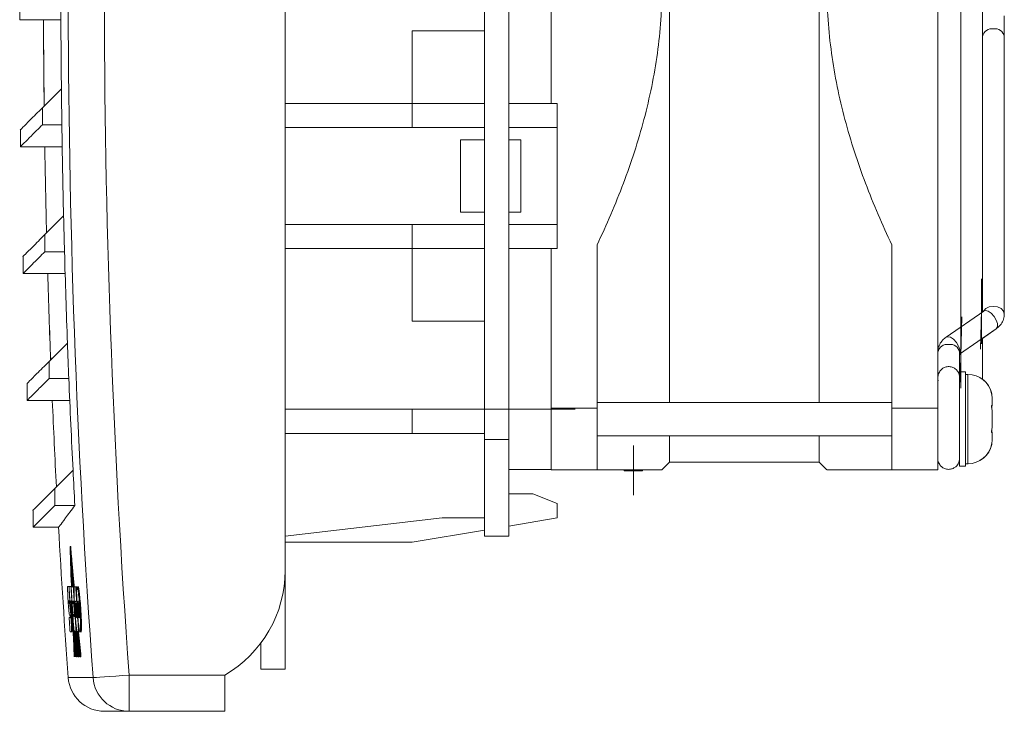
# Model space of a CAD drawing. Header units: millimetres. Extents: x 33 to 384, y 30 to 261.
# Tile 1 of 5: x 33 to 115, y 141 to 198. Entities that reach past the tile are written whole.
import ezdxf

# ---------------------------------------------------------------- set-up
doc = ezdxf.new("R2010")
doc.units = ezdxf.units.MM
doc.linetypes.add('CENTERX2', pattern=[20.32, 12.7, -2.54, 2.54, -2.54])

msp = doc.modelspace()

# ---------------------------------------------------------------- linework, layer by layer
at = {"color": 7, "linetype": 'Continuous', "lineweight": 15}
for p, q in [((55.067, 152.196), (55.067, 257.536)), ((71.567, 238.036), (71.567, 163.036)), ((73.567, 238.036), (73.567, 163.036)), ((109.067, 235.461), (109.067, 165.611)), ((86.877, 234.975), (86.877, 166.097)), ((99.257, 234.975), (99.257, 166.097)), ((110.967, 228.731), (110.967, 172.314)), ((112.767, 174.278), (112.767, 226.795)), ((33.102, 199.176), (33.102, 197.762)), ((114.567, 196.385), (114.567, 198.084)), ((33.102, 197.762), (35.073, 197.762)), ((36.513, 197.763), (35.073, 197.763)), ((65.567, 196.836), (71.567, 196.836)), ((65.567, 190.836), (65.567, 196.836)), ((114.567, 173.414), (114.567, 196.385)), ((36.554, 192.059), (34.981, 190.486)), ((65.567, 190.836), (55.067, 190.836)), ((65.567, 188.836), (65.567, 190.836)), ((71.567, 190.836), (65.567, 190.836)), ((77.567, 190.836), (73.567, 190.836)), ((77.567, 188.836), (77.567, 190.836)), ((34.981, 190.486), (34.981, 189.072)), ((34.981, 189.072), (36.591, 189.072)), ((33.171, 188.676), (33.171, 187.262)), ((65.567, 188.836), (55.067, 188.836)), ((71.567, 188.836), (65.567, 188.836)), ((77.567, 188.836), (73.567, 188.836)), ((77.567, 180.836), (77.567, 188.836)), ((69.567, 187.836), (69.567, 181.836)), ((71.567, 187.836), (69.567, 187.836)), ((74.567, 187.836), (73.567, 187.836)), ((33.171, 187.262), (35.178, 187.262)), ((36.619, 187.263), (35.178, 187.263)), ((71.567, 181.836), (69.567, 181.836)), ((74.567, 181.836), (73.567, 181.836)), ((36.735, 181.533), (35.188, 179.986)), ((65.567, 180.836), (55.067, 180.836)), ((65.567, 180.836), (65.567, 178.836)), ((71.567, 180.836), (65.567, 180.836)), ((77.567, 180.836), (73.567, 180.836)), ((77.567, 178.836), (77.567, 180.836)), ((35.188, 179.986), (35.188, 178.572)), ((35.188, 178.572), (36.811, 178.572)), ((65.567, 178.836), (55.067, 178.836)), ((71.567, 178.836), (65.567, 178.836)), ((65.567, 178.836), (65.567, 172.836)), ((77.567, 178.836), (73.567, 178.836)), ((80.877, 179.134), (80.877, 165.611)), ((105.257, 165.611), (105.257, 179.134)), ((33.378, 178.176), (33.378, 176.762)), ((33.378, 176.762), (35.421, 176.762)), ((36.863, 176.763), (35.421, 176.763)), ((112.861, 173.657), (109.747, 171.494)), ((112.767, 174.278), (112.767, 173.592)), ((112.861, 173.657), (112.874, 173.666)), ((65.567, 172.836), (71.567, 172.836)), ((110.868, 170.081), (113.888, 172.179)), ((112.767, 171.383), (113.894, 172.179)), ((113.86, 172.16), (113.894, 172.179)), ((112.767, 168.015), (112.767, 171.383)), ((37.055, 171.007), (35.534, 169.486)), ((35.534, 169.486), (35.534, 168.072)), ((109.068, 170.241), (109.067, 170.212)), ((109.068, 170.259), (109.068, 167.804)), ((110.868, 168.622), (110.868, 170.259)), ((110.868, 170.039), (110.967, 170.11)), ((110.967, 170.11), (110.967, 168.622)), ((35.534, 168.072), (37.169, 168.072)), ((109.09, 167.945), (109.068, 167.804)), ((111.358, 168.622), (110.858, 168.622)), ((110.858, 168.622), (110.858, 160.822)), ((111.358, 168.622), (111.358, 160.822)), ((111.558, 168.422), (111.358, 168.422)), ((111.558, 168.422), (111.558, 161.022)), ((33.724, 167.676), (33.724, 166.262)), ((33.724, 166.262), (35.802, 166.262)), ((37.244, 166.263), (35.802, 166.263)), ((35.802, 166.263), (35.802, 166.262)), ((113.558, 166.397), (113.558, 165.814)), ((113.567, 166.396), (113.567, 165.813)), ((65.567, 165.536), (55.067, 165.536)), ((71.567, 165.536), (65.567, 165.536)), ((65.567, 163.536), (65.567, 165.536)), ((77.067, 165.536), (73.567, 165.536)), ((77.067, 165.611), (80.877, 165.611)), ((105.257, 166.097), (80.877, 166.097)), ((80.877, 165.611), (80.877, 160.531)), ((105.257, 160.531), (105.257, 165.611)), ((105.257, 165.611), (109.067, 165.611)), ((109.077, 166.097), (109.067, 166.097)), ((109.067, 165.611), (109.067, 160.531)), ((113.519, 165.807), (113.558, 165.807)), ((113.519, 165.805), (113.558, 165.805)), ((113.558, 165.807), (113.558, 165.814)), ((113.558, 165.807), (113.558, 165.805)), ((113.558, 165.806), (113.567, 165.806)), ((113.567, 165.806), (113.567, 165.813)), ((113.567, 165.806), (113.567, 165.804)), ((113.567, 165.303), (113.567, 164.138)), ((65.567, 163.536), (55.067, 163.536)), ((71.567, 163.536), (65.567, 163.536)), ((73.567, 163.036), (71.567, 163.036)), ((71.567, 163.036), (71.567, 158.373)), ((73.567, 163.036), (73.567, 155.036)), ((80.877, 163.347), (105.257, 163.347)), ((86.877, 163.347), (86.877, 161.166)), ((99.257, 163.347), (99.257, 161.166)), ((109.067, 163.347), (109.071, 163.347)), ((113.558, 163.64), (113.519, 163.64)), ((113.558, 163.637), (113.519, 163.637)), ((113.527, 163.598), (113.532, 163.598)), ((113.558, 163.637), (113.558, 163.64)), ((113.567, 163.638), (113.558, 163.638)), ((113.558, 163.63), (113.558, 163.637)), ((113.567, 163.636), (113.558, 163.636)), ((113.558, 163.63), (113.558, 163.048)), ((113.567, 163.636), (113.567, 163.638)), ((113.567, 163.629), (113.567, 163.636)), ((113.567, 163.629), (113.567, 163.048)), ((77.067, 160.536), (73.567, 160.536)), ((80.877, 160.531), (77.067, 160.531)), ((83.127, 160.531), (83.127, 160.431)), ((84.627, 160.431), (84.627, 160.531)), ((86.242, 160.531), (86.877, 161.166)), ((86.877, 161.166), (99.257, 161.166)), ((99.257, 161.166), (99.892, 160.531)), ((109.067, 160.531), (105.257, 160.531)), ((110.858, 160.822), (111.358, 160.822)), ((111.358, 161.022), (111.558, 161.022)), ((111.358, 160.822), (111.367, 160.822)), ((111.367, 161.022), (111.367, 160.822)), ((37.514, 160.483), (36.018, 158.986)), ((83.127, 160.431), (83.877, 160.431)), ((83.877, 160.431), (84.627, 160.431)), ((36.018, 158.986), (36.018, 157.572)), ((71.567, 156.536), (71.567, 158.373)), ((36.018, 157.572), (37.665, 157.572)), ((77.567, 157.736), (77.567, 156.536)), ((34.207, 157.176), (34.207, 155.762)), ((55.067, 155.036), (68.067, 156.536)), ((71.567, 156.536), (68.067, 156.536)), ((71.567, 156.536), (71.567, 155.036)), ((77.567, 156.536), (73.567, 155.87)), ((34.207, 155.762), (36.339, 155.762)), ((65.567, 154.536), (71.567, 155.536)), ((73.567, 155.036), (71.567, 155.036)), ((55.067, 154.536), (65.567, 154.536)), ((37.424, 152.979), (37.374, 152.979)), ((37.431, 152.762), (37.424, 152.979)), ((37.443, 152.762), (37.459, 152.278)), ((55.067, 144.036), (55.067, 152.196)), ((37.341, 150.856), (37.189, 150.856)), ((37.737, 150.836), (37.636, 150.836)), ((37.155, 149.666), (37.253, 149.666)), ((37.489, 149.656), (37.607, 149.656)), ((37.571, 149.46), (37.501, 149.46)), ((37.512, 149.68), (37.52, 149.46)), ((37.652, 149.151), (37.605, 149.656)), ((37.283, 148.295), (37.196, 148.295)), ((37.688, 148.38), (37.571, 148.38)), ((37.762, 148.507), (37.725, 148.907)), ((37.851, 149.01), (37.787, 149.01)), ((37.851, 149.01), (37.867, 149.01)), ((37.982, 148.524), (37.95, 148.973)), ((37.6, 147.132), (37.688, 145.035)), ((42.154, 143.536), (50.067, 143.536)), ((42.154, 143.536), (42.154, 140.536)), ((50.067, 143.536), (50.067, 140.536)), ((53.067, 144.036), (55.067, 144.036)), ((37.116, 143.322), (39.17, 143.322)), ((42.154, 140.536), (40.108, 140.536)), ((50.067, 140.536), (42.154, 140.536))]:
    msp.add_line(p, q, dxfattribs=at)
at = {"color": 7, "linetype": 'Continuous', "lineweight": 0}
for p, q in [((77.067, 235.461), (77.067, 190.836)), ((74.567, 187.836), (74.567, 181.836)), ((77.067, 178.836), (77.067, 165.611)), ((77.067, 160.531), (77.067, 165.611)), ((113.558, 165.305), (113.558, 164.14)), ((73.567, 158.536), (75.567, 158.536)), ((77.567, 157.736), (75.567, 158.536)), ((37.321, 154.166), (37.271, 154.166)), ((37.382, 153.459), (37.332, 153.459)), ((37.37, 153.459), (37.363, 153.679)), ((37.443, 152.762), (37.393, 152.762)), ((37.486, 152.278), (37.436, 152.278)), ((37.549, 151.569), (37.499, 151.569)), ((37.178, 150.861), (37.074, 150.861)), ((37.178, 150.861), (37.258, 150.861)), ((37.341, 150.856), (37.381, 150.856)), ((37.532, 150.846), (37.358, 150.846)), ((37.568, 151.358), (37.518, 151.358)), ((37.532, 150.846), (37.535, 150.846)), ((37.535, 150.846), (37.562, 150.846)), ((37.562, 150.846), (37.602, 150.202)), ((37.585, 150.846), (37.565, 150.846)), ((37.737, 150.836), (37.817, 150.836)), ((37.108, 149.659), (37.108, 149.658)), ((37.219, 149.48), (37.167, 149.48)), ((37.197, 149.515), (37.188, 149.658)), ((37.248, 149.48), (37.299, 149.48)), ((37.253, 149.666), (37.264, 149.666)), ((37.264, 149.666), (37.311, 149.666)), ((37.363, 149.676), (37.415, 149.676)), ((37.392, 149.666), (37.364, 149.666)), ((37.432, 149.676), (37.425, 149.676)), ((37.571, 149.46), (37.601, 149.46)), ((37.601, 149.46), (37.641, 148.837)), ((37.68, 148.716), (37.612, 149.444)), ((37.7, 149.446), (37.781, 149.446)), ((37.712, 149.641), (37.812, 149.641)), ((37.834, 149.641), (37.812, 149.641)), ((37.95, 148.973), (37.921, 149.505)), ((37.225, 148.495), (37.27, 148.495)), ((37.56, 148.56), (37.629, 148.56)), ((37.587, 148.38), (37.58, 148.56)), ((37.762, 148.495), (37.82, 148.495)), ((37.787, 149.01), (37.833, 148.3)), ((37.833, 148.3), (37.799, 148.3)), ((37.753, 147.858), (37.799, 147.164)), ((37.274, 147.114), (37.374, 147.114)), ((37.374, 147.114), (37.454, 147.114)), ((37.385, 147.443), (37.456, 147.443)), ((37.475, 147.164), (37.527, 147.164)), ((37.55, 147.164), (37.526, 147.164)), ((37.596, 147.164), (37.769, 147.164)), ((37.721, 147.147), (37.71, 147.147)), ((37.799, 147.164), (37.799, 147.164)), ((38.036, 145.035), (37.801, 147.45)), ((37.976, 147.109), (38.056, 147.109)), ((38.176, 147.099), (38.131, 147.223)), ((37.814, 146.182), (37.802, 146.182)), ((53.067, 146.196), (53.067, 144.036)), ((37.797, 145.035), (37.785, 145.035)), ((37.926, 145.035), (37.953, 145.035)), ((37.966, 145.035), (37.953, 145.035)), ((37.966, 145.035), (37.994, 145.035)), ((38.003, 145.035), (37.994, 145.035)), ((38.007, 145.035), (38.036, 145.035)), ((38.093, 145.035), (38.124, 145.035)), ((38.174, 145.035), (38.124, 145.035))]:
    msp.add_line(p, q, dxfattribs=at)
at = {"color": 7, "linetype": 'CENTERX2', "lineweight": 0}
for p, q in [((112.667, 170.952), (112.667, 176.339)), ((112.73, 175.888), (112.593, 170.502)), ((110.905, 167.785), (111.042, 173.172)), ((110.967, 172.674), (110.967, 167.287)), ((79.067, 165.536), (71.567, 165.536)), ((83.877, 158.431), (83.877, 162.531))]:
    msp.add_line(p, q, dxfattribs=at)
at = {"color": 7, "linetype": 'Continuous', "lineweight": 15, "flags": 128}
for points in [[(112.82, 173.628), (112.836, 173.658), (113.031, 173.864), (113.323, 174.002), (113.667, 174.05), (114.012, 174.002), (114.304, 173.864), (114.499, 173.658), (114.567, 173.414), (114.567, 173.413)], [(112.874, 173.666), (113.016, 173.702), (113.244, 173.642), (113.493, 173.472), (113.723, 173.218), (113.9, 172.918)], [(113.9, 172.918), (113.997, 172.618), (114, 172.363), (113.907, 172.193), (113.888, 172.179)], [(109.747, 171.494), (109.874, 171.538), (110.106, 171.491), (110.362, 171.324), (110.602, 171.065), (110.786, 170.755)], [(109.067, 170.212), (109.067, 170.212), (109.068, 170.189)], [(109.075, 168.179), (109.074, 168.15), (109.079, 168.055)], [(37.271, 154.166), (37.285, 153.705), (37.3, 153.244), (37.315, 152.782), (37.33, 152.321), (37.346, 151.86), (37.362, 151.399), (37.378, 150.938), (37.381, 150.856)], [(37.321, 154.166), (37.335, 153.705), (37.343, 153.459)], [(37.374, 152.979), (37.369, 153.039), (37.363, 153.099), (37.358, 153.159), (37.353, 153.219), (37.348, 153.279), (37.343, 153.339), (37.337, 153.399), (37.332, 153.459)], [(37.424, 152.979), (37.419, 153.039), (37.413, 153.099), (37.408, 153.159), (37.403, 153.219), (37.398, 153.279), (37.393, 153.339), (37.387, 153.399), (37.382, 153.459)], [(37.445, 150.846), (37.436, 151.113), (37.427, 151.38), (37.418, 151.646), (37.409, 151.913), (37.4, 152.179), (37.391, 152.446), (37.382, 152.712), (37.374, 152.979)], [(37.484, 150.846), (37.477, 151.025), (37.471, 151.204), (37.465, 151.383), (37.459, 151.562), (37.453, 151.741), (37.448, 151.92), (37.442, 152.099), (37.436, 152.278)], [(37.509, 151.569), (37.503, 151.741), (37.498, 151.92), (37.492, 152.099), (37.486, 152.278)], [(37.523, 150.846), (37.52, 150.937), (37.517, 151.027), (37.514, 151.118), (37.511, 151.208), (37.508, 151.298), (37.505, 151.389), (37.502, 151.479), (37.499, 151.569)], [(37.556, 151.358), (37.555, 151.389), (37.552, 151.479), (37.549, 151.569)], [(37.518, 151.358), (37.52, 151.294), (37.522, 151.23), (37.525, 151.166), (37.527, 151.102), (37.529, 151.038), (37.531, 150.974), (37.533, 150.91), (37.535, 150.846)], [(37.568, 151.358), (37.57, 151.294), (37.572, 151.23), (37.575, 151.166), (37.577, 151.102), (37.579, 151.038), (37.581, 150.974), (37.583, 150.91), (37.585, 150.846)], [(37.712, 145.035), (37.7, 145.32), (37.687, 145.606), (37.675, 145.892), (37.663, 146.178), (37.651, 146.463), (37.639, 146.749), (37.627, 147.035), (37.622, 147.164)], [(37.633, 147.164), (37.644, 146.898), (37.655, 146.631), (37.666, 146.365), (37.678, 146.099), (37.689, 145.833), (37.7, 145.567), (37.712, 145.301), (37.724, 145.035)], [(37.748, 145.035), (37.737, 145.301), (37.725, 145.567), (37.714, 145.833), (37.703, 146.099), (37.692, 146.365), (37.681, 146.631), (37.67, 146.898), (37.659, 147.164)], [(37.671, 147.164), (37.682, 146.898), (37.692, 146.631), (37.703, 146.365), (37.714, 146.099), (37.726, 145.833), (37.737, 145.567), (37.748, 145.301), (37.76, 145.035)], [(37.785, 145.035), (37.774, 145.301), (37.762, 145.567), (37.751, 145.833), (37.74, 146.099), (37.729, 146.365), (37.719, 146.631), (37.708, 146.898), (37.697, 147.164)], [(37.71, 147.147), (37.72, 146.883), (37.731, 146.619), (37.741, 146.355), (37.752, 146.091), (37.763, 145.827), (37.774, 145.563), (37.785, 145.299), (37.797, 145.035)], [(37.72, 147.164), (37.745, 146.898), (37.771, 146.631), (37.796, 146.365), (37.822, 146.099), (37.848, 145.833), (37.873, 145.567), (37.899, 145.301), (37.926, 145.035)], [(37.953, 145.035), (37.927, 145.301), (37.901, 145.567), (37.875, 145.833), (37.849, 146.099), (37.823, 146.365), (37.798, 146.631), (37.772, 146.898), (37.747, 147.164)], [(38.124, 145.035), (38.098, 145.294), (38.072, 145.553), (38.046, 145.812), (38.02, 146.072), (37.994, 146.331), (37.969, 146.59), (37.943, 146.849), (37.918, 147.109)], [(38.174, 145.035), (38.148, 145.294), (38.122, 145.553), (38.096, 145.812), (38.07, 146.072), (38.044, 146.331), (38.019, 146.59), (37.993, 146.849), (37.968, 147.109)], [(37.775, 146.182), (37.789, 146.038), (37.802, 145.895), (37.816, 145.752), (37.83, 145.608), (37.844, 145.465), (37.858, 145.321), (37.872, 145.178), (37.886, 145.035)], [(37.787, 146.458), (37.791, 146.355), (37.796, 146.24)], [(37.816, 145.751), (37.824, 145.563), (37.835, 145.299), (37.847, 145.035)], [(39.17, 143.322), (39.262, 143.328), (39.455, 143.342), (39.743, 143.363), (40.116, 143.39), (40.559, 143.422), (41.059, 143.457), (41.597, 143.496), (42.154, 143.536)]]:
    msp.add_lwpolyline(points, dxfattribs=at)
at = {"color": 7, "linetype": 'Continuous', "lineweight": 0, "flags": 128}
for points in [[(37.313, 153.679), (37.308, 153.74), (37.302, 153.801), (37.297, 153.862), (37.292, 153.923), (37.287, 153.984), (37.281, 154.044), (37.276, 154.105), (37.271, 154.166)], [(37.363, 153.679), (37.358, 153.74), (37.352, 153.801), (37.347, 153.862), (37.342, 153.923), (37.337, 153.984), (37.331, 154.044), (37.326, 154.105), (37.321, 154.166)], [(37.407, 150.846), (37.395, 151.2), (37.383, 151.555), (37.37, 151.909), (37.359, 152.263), (37.347, 152.617), (37.335, 152.971), (37.324, 153.325), (37.313, 153.679)], [(37.332, 153.459), (37.342, 153.133), (37.353, 152.806), (37.363, 152.479), (37.374, 152.153), (37.385, 151.826), (37.396, 151.5), (37.408, 151.173), (37.419, 150.846)], [(37.436, 152.278), (37.431, 152.338), (37.425, 152.399), (37.42, 152.459), (37.414, 152.52), (37.409, 152.58), (37.404, 152.641), (37.398, 152.701), (37.393, 152.762)], [(37.486, 152.278), (37.481, 152.338), (37.475, 152.399), (37.47, 152.459), (37.464, 152.52), (37.459, 152.58), (37.454, 152.641), (37.448, 152.701), (37.443, 152.762)], [(37.455, 152.063), (37.46, 151.911), (37.465, 151.759), (37.47, 151.607), (37.475, 151.455), (37.48, 151.303), (37.485, 151.151), (37.49, 150.998), (37.496, 150.846)], [(37.499, 151.569), (37.494, 151.631), (37.488, 151.693), (37.483, 151.755), (37.477, 151.816), (37.472, 151.878), (37.466, 151.94), (37.461, 152.001), (37.455, 152.063)], [(37.505, 152.063), (37.51, 151.911), (37.515, 151.759), (37.52, 151.607), (37.521, 151.569)], [(37.549, 151.569), (37.544, 151.631), (37.538, 151.693), (37.533, 151.755), (37.527, 151.816), (37.522, 151.878), (37.516, 151.94), (37.511, 152.001), (37.505, 152.063)], [(37.598, 150.486), (37.592, 150.551), (37.577, 150.712), (37.562, 150.874), (37.547, 151.035), (37.533, 151.196), (37.518, 151.358)], [(37.62, 150.783), (37.612, 150.874), (37.597, 151.035), (37.583, 151.196), (37.568, 151.358)], [(37.425, 149.676), (37.431, 149.519), (37.437, 149.363), (37.443, 149.206), (37.449, 149.05), (37.455, 148.894), (37.461, 148.737), (37.468, 148.581), (37.474, 148.425)], [(37.501, 149.46), (37.5, 149.485), (37.498, 149.509), (37.497, 149.534), (37.495, 149.558), (37.494, 149.582), (37.492, 149.607), (37.49, 149.631), (37.489, 149.656)], [(37.583, 149.46), (37.582, 149.485), (37.581, 149.509), (37.58, 149.534), (37.579, 149.558), (37.579, 149.582), (37.578, 149.607), (37.577, 149.631), (37.576, 149.656)], [(37.577, 149.656), (37.578, 149.631), (37.578, 149.607), (37.579, 149.582), (37.58, 149.558), (37.581, 149.534), (37.582, 149.509), (37.583, 149.485), (37.584, 149.46)], [(37.612, 149.444), (37.611, 149.47), (37.61, 149.497), (37.609, 149.523), (37.608, 149.55), (37.607, 149.576), (37.606, 149.603), (37.605, 149.629), (37.604, 149.656)], [(37.539, 147.44), (37.525, 147.775), (37.511, 148.11), (37.498, 148.444), (37.485, 148.779), (37.478, 148.957)], [(37.571, 148.38), (37.57, 148.402), (37.568, 148.425), (37.567, 148.447), (37.565, 148.47), (37.564, 148.492), (37.562, 148.515), (37.561, 148.537), (37.56, 148.56)], [(37.596, 148.38), (37.595, 148.39), (37.591, 148.445), (37.588, 148.499), (37.584, 148.554), (37.584, 148.56)], [(37.59, 148.56), (37.591, 148.537), (37.593, 148.515), (37.594, 148.492), (37.596, 148.47), (37.597, 148.447), (37.599, 148.425), (37.6, 148.402), (37.602, 148.38)], [(37.612, 148.38), (37.611, 148.402), (37.61, 148.425), (37.609, 148.447), (37.608, 148.47), (37.608, 148.492), (37.607, 148.515), (37.606, 148.537), (37.605, 148.56)], [(37.678, 145.035), (37.657, 145.495), (37.637, 145.955), (37.617, 146.416), (37.598, 146.876), (37.579, 147.337), (37.57, 147.556)], [(37.526, 147.164), (37.537, 146.898), (37.549, 146.631), (37.56, 146.365), (37.572, 146.099), (37.584, 145.833), (37.595, 145.567), (37.607, 145.301), (37.62, 145.035)], [(37.643, 145.035), (37.631, 145.301), (37.619, 145.567), (37.608, 145.833), (37.596, 146.099), (37.584, 146.365), (37.573, 146.631), (37.562, 146.898), (37.55, 147.164)], [(37.913, 145.035), (37.887, 145.299), (37.862, 145.563), (37.836, 145.827), (37.81, 146.091), (37.785, 146.355), (37.76, 146.619), (37.735, 146.883), (37.71, 147.147)], [(37.994, 145.035), (37.968, 145.301), (37.941, 145.567), (37.915, 145.833), (37.889, 146.099), (37.863, 146.365), (37.837, 146.631), (37.812, 146.898), (37.786, 147.164)], [(38.079, 145.035), (38.05, 145.315), (38.023, 145.594), (37.995, 145.874), (37.967, 146.154), (37.939, 146.434), (37.912, 146.714), (37.885, 146.994), (37.872, 147.126)], [(37.822, 145.035), (37.816, 145.178), (37.81, 145.321), (37.804, 145.465), (37.798, 145.608), (37.792, 145.752), (37.787, 145.895), (37.781, 146.038), (37.775, 146.182)], [(37.872, 145.035), (37.866, 145.178), (37.862, 145.28)]]:
    msp.add_lwpolyline(points, dxfattribs=at)
at = {"color": 7, "linetype": 'Continuous', "lineweight": 15}
for centre, radius, start, end in [((835.067, 200.536), 797.951, 175.888261, 184.111739), ((835.067, 200.536), 794.959, 175.888261, 184.111739), ((835.067, 200.536), 798.559, 180.069166, 180.608262), ((835.067, 200.536), 800, 180.198627, 180.709232), ((835.067, 200.536), 799.999, 180.198633, 180.709188), ((113.555, 196.226), 0.803, 81.95047, 168.5782), ((113.78, 196.226), 0.803, 11.42195, 98.04938), ((835.067, 200.536), 798.559, 180.608262, 180.822559), ((835.067, 200.536), 798.559, 180.822559, 181.363609), ((835.067, 200.536), 800, 180.950686, 181.461953), ((835.067, 200.536), 799.999, 180.950684, 181.461911), ((835.067, 200.536), 798.559, 181.363609, 181.576093), ((835.067, 200.536), 798.559, 181.576093, 182.119146), ((835.067, 200.536), 800, 181.702901, 182.214931), ((835.067, 200.536), 799.999, 181.702899, 182.214889), ((835.067, 200.536), 798.559, 182.119146, 182.329901), ((109.855, 170.1), 0.803, 81.95081, 168.5784), ((110.08, 170.1), 0.803, 11.42162, 98.04939), ((835.067, 200.536), 798.559, 182.329901, 182.87501), ((111.558, 166.422), 2, 11.48126, 90), ((111.567, 166.422), 2, 11.47813, 53.1301), ((835.067, 200.536), 799.999, 182.455407, 182.968254), ((835.067, 200.536), 800, 182.455445, 182.968295), ((111.558, 163.022), 2, 270, 348.51035), ((111.567, 163.022), 2, 270, 348.51347), ((835.067, 200.536), 798.559, 182.87501, 183.084113), ((835.067, 200.536), 800, 183.205932, 184.101192), ((45.067, 152.196), 10, 300, 0), ((835.067, 200.536), 798.88, 183.698032, 183.834693), ((40.108, 143.536), 3, 184.10119, 270), ((42.158, 143.532), 2.995, 184.02073, 269.93319)]:
    msp.add_arc(centre, radius, start, end, dxfattribs=at)
at = {"color": 7, "linetype": 'Continuous', "lineweight": 0}
for centre, radius, start, end in [((835.067, 200.536), 799.435, 183.562511, 183.648387), ((835.067, 200.536), 799.424, 183.562918, 183.648436), ((835.067, 200.536), 799.272, 183.563597, 183.648412), ((835.067, 200.536), 799.255, 183.564388, 183.828935), ((835.067, 200.536), 799.082, 183.565162, 183.650717), ((835.067, 200.536), 798.878, 183.566793, 183.65273), ((835.067, 200.536), 799.376, 183.648653, 183.828355), ((835.067, 200.536), 799.324, 183.648172, 183.828605), ((835.067, 200.536), 799.296, 183.649019, 183.82874), ((835.067, 200.536), 799.131, 183.664518, 183.729225), ((835.067, 200.536), 799.58, 183.746171, 183.830971), ((835.017, 200.536), 799.244, 183.738404, 183.809144), ((835.067, 200.536), 799.083, 183.742392, 183.829762)]:
    msp.add_arc(centre, radius, start, end, dxfattribs=at)
at = {"color": 7, "linetype": 'Continuous', "lineweight": 15}
for points, knots in [([(80.877, 179.134), (81.667, 180.808), (82.396, 182.505), (83.7, 185.96), (84.275, 187.718), (84.99, 190.413), (85.204, 191.321), (85.577, 193.157), (85.734, 194.077), (86.113, 196.836), (86.242, 198.68), (86.243, 202.375), (86.115, 204.226), (85.732, 207.009), (85.574, 207.932), (85.204, 209.755), (84.991, 210.657), (83.804, 215.128), (82.464, 218.574), (80.877, 221.938)], [0, 0, 0, 0, 0.125, 0.125, 0.25, 0.25, 0.3125, 0.3125, 0.375, 0.375, 0.5, 0.5, 0.625, 0.625, 0.6875, 0.6875, 0.75, 0.75, 1, 1, 1, 1]), ([(105.257, 179.134), (104.468, 180.808), (103.739, 182.505), (102.435, 185.96), (101.86, 187.718), (101.144, 190.413), (100.93, 191.321), (100.557, 193.157), (100.4, 194.077), (100.022, 196.836), (99.893, 198.68), (99.892, 202.375), (100.02, 204.226), (100.402, 207.009), (100.56, 207.932), (100.931, 209.755), (101.144, 210.657), (102.33, 215.128), (103.67, 218.574), (105.257, 221.938)], [0, 0, 0, 0, 0.125, 0.125, 0.25, 0.25, 0.3125, 0.3125, 0.375, 0.375, 0.5, 0.5, 0.625, 0.625, 0.6875, 0.6875, 0.75, 0.75, 1, 1, 1, 1]), ([(33.171, 188.676), (33.171, 188.676), (33.104, 188.609), (33.341, 188.846), (33.882, 189.387), (34.615, 190.12), (34.981, 190.486)], [0, 0, 0, 0, 0.0001907, 0.334178, 0.6673067, 1, 1, 1, 1]), ([(33.206, 187.297), (33.198, 187.289), (33.17, 187.26), (33.443, 187.534), (34.005, 188.096), (34.656, 188.747), (34.981, 189.072)], [0, 0, 0, 0, 0.1202185, 0.4135488, 0.706811, 1, 1, 1, 1]), ([(33.378, 178.176), (33.378, 178.176), (33.311, 178.111), (33.548, 178.345), (34.089, 178.888), (34.822, 179.62), (35.188, 179.986)], [0, 0, 0, 0, 0.000191, 0.334178, 0.667307, 1, 1, 1, 1]), ([(33.413, 176.797), (33.405, 176.789), (33.377, 176.76), (33.65, 177.034), (34.213, 177.596), (34.863, 178.247), (35.188, 178.572)], [0, 0, 0, 0, 0.120218, 0.413549, 0.706811, 1, 1, 1, 1]), ([(113.888, 172.179), (113.981, 172.251), (114.194, 172.419), (114.433, 172.766), (114.555, 173.125), (114.564, 173.348), (114.567, 173.423)], [0, 0, 0, 0, 0.237408, 0.545106, 0.8455395, 1, 1, 1, 1]), ([(109.747, 171.494), (109.654, 171.422), (109.441, 171.254), (109.202, 170.907), (109.08, 170.548), (109.071, 170.325), (109.068, 170.25)], [0, 0, 0, 0, 0.237406, 0.545102, 0.845534, 1, 1, 1, 1]), ([(110.867, 170.173), (110.877, 170.197), (110.911, 170.275), (110.891, 170.482), (110.821, 170.664), (110.786, 170.755)], [0, 0, 0, 0, 0.174928, 0.5874624, 1, 1, 1, 1]), ([(33.724, 167.676), (33.724, 167.676), (33.656, 167.611), (33.893, 167.845), (34.435, 168.388), (35.168, 169.12), (35.534, 169.486)], [0, 0, 0, 0, 0.000191, 0.334178, 0.667307, 1, 1, 1, 1]), ([(110.867, 168.275), (110.866, 168.282), (110.859, 168.348), (110.819, 168.494), (110.711, 168.698), (110.522, 168.897), (110.241, 169.04), (109.918, 169.078), (109.619, 169.004), (109.393, 168.861), (109.245, 168.7), (109.155, 168.542), (109.106, 168.406), (109.085, 168.305), (109.079, 168.246), (109.077, 168.219), (109.076, 168.2), (109.075, 168.187), (109.075, 168.18), (109.075, 168.177)], [0, 0, 0, 0, 0.008432, 0.08004, 0.150091, 0.254966, 0.363289, 0.478008, 0.591895, 0.682148, 0.757872, 0.821578, 0.873248, 0.911386, 0.929902, 0.942633, 0.956995, 0.981601, 1, 1, 1, 1]), ([(33.758, 166.297), (33.75, 166.289), (33.722, 166.26), (33.995, 166.534), (34.558, 167.096), (35.209, 167.747), (35.534, 168.072)], [0, 0, 0, 0, 0.120218, 0.413549, 0.706811, 1, 1, 1, 1]), ([(109.076, 168.126), (109.076, 168.126), (109.076, 168.131), (109.076, 168.084), (109.077, 167.953), (109.078, 167.663), (109.078, 167.227), (109.078, 166.674), (109.077, 166.035), (109.076, 165.339), (109.075, 164.62), (109.073, 163.908), (109.071, 163.242), (109.069, 162.695), (109.068, 162.428), (109.067, 162.319)], [0, 0, 0, 0, 0.004757, 0.045679, 0.116406, 0.204267, 0.295281, 0.386821, 0.478489, 0.570201, 0.661929, 0.753662, 0.845389, 0.9371, 1, 1, 1, 1]), ([(113.532, 166.736), (113.541, 166.68), (113.55, 166.623), (113.552, 166.567), (113.552, 166.567)], [0, 0, 0, 0, 0.997458, 1, 1, 1, 1]), ([(113.532, 165.611), (113.53, 165.625), (113.528, 165.641), (113.526, 165.657), (113.523, 165.673), (113.522, 165.69), (113.52, 165.707), (113.519, 165.724), (113.518, 165.741), (113.518, 165.756), (113.517, 165.772), (113.517, 165.786), (113.518, 165.798), (113.519, 165.81), (113.52, 165.821), (113.521, 165.829), (113.523, 165.837), (113.525, 165.842), (113.527, 165.845), (113.529, 165.847), (113.531, 165.848), (113.532, 165.847)], [0.0000002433, 0.0000002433, 0.0000002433, 0.0000002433, 0.0000510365, 0.0000510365, 0.0000510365, 0.000102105, 0.000102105, 0.000102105, 0.0001526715, 0.0001526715, 0.0001526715, 0.0002024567, 0.0002024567, 0.0002024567, 0.0002519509, 0.0002519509, 0.0002519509, 0.0003018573, 0.0003018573, 0.0003018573, 0.0003404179, 0.0003404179, 0.0003404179, 0.0003404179]), ([(113.538, 165.634), (113.537, 165.641), (113.534, 165.662), (113.529, 165.706), (113.527, 165.755), (113.526, 165.789), (113.528, 165.802), (113.528, 165.805)], [0, 0, 0, 0, 0.124772, 0.395137, 0.662839, 0.926508, 1, 1, 1, 1]), ([(113.532, 163.598), (113.53, 163.596), (113.528, 163.598), (113.526, 163.602), (113.523, 163.606), (113.522, 163.613), (113.52, 163.623), (113.519, 163.632), (113.518, 163.644), (113.518, 163.657), (113.517, 163.671), (113.517, 163.686), (113.518, 163.702), (113.519, 163.717), (113.52, 163.734), (113.521, 163.751), (113.523, 163.767), (113.525, 163.784), (113.527, 163.799), (113.529, 163.811), (113.531, 163.823), (113.532, 163.833)], [0.0000001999, 0.0000001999, 0.0000001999, 0.0000001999, 0.000051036, 0.000051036, 0.000051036, 0.000102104, 0.000102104, 0.000102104, 0.0001526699, 0.0001526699, 0.0001526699, 0.0002024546, 0.0002024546, 0.0002024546, 0.0002519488, 0.0002519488, 0.0002519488, 0.0003018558, 0.0003018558, 0.0003018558, 0.0003403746, 0.0003403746, 0.0003403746, 0.0003403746]), ([(113.528, 163.64), (113.528, 163.645), (113.526, 163.661), (113.527, 163.699), (113.53, 163.749), (113.536, 163.795), (113.54, 163.82), (113.542, 163.831)], [0, 0, 0, 0, 0.108915, 0.344915, 0.579629, 0.816313, 1, 1, 1, 1]), ([(109.067, 161.355), (109.07, 161.335), (109.08, 161.26), (109.123, 161.115), (109.229, 160.916), (109.42, 160.719), (109.704, 160.578), (110.027, 160.543), (110.324, 160.62), (110.547, 160.764), (110.693, 160.925), (110.783, 161.082), (110.831, 161.218), (110.851, 161.318), (110.857, 161.375), (110.859, 161.401), (110.859, 161.41), (110.86, 161.415)], [0, 0, 0, 0, 0.023924, 0.089544, 0.162664, 0.272788, 0.386052, 0.505643, 0.623441, 0.716988, 0.795548, 0.861601, 0.915093, 0.954408, 0.973365, 0.986561, 1, 1, 1, 1]), ([(80.877, 160.531), (81.352, 160.531), (82.304, 160.531), (83.538, 160.531), (84.594, 160.531), (85.43, 160.531), (85.984, 160.531), (86.251, 160.531), (86.214, 160.531), (86.204, 160.531)], [0, 0, 0, 0, 0.154284, 0.30895, 0.46513, 0.622015, 0.780493, 0.940079, 1, 1, 1, 1]), ([(99.926, 160.531), (99.917, 160.531), (99.876, 160.531), (100.134, 160.531), (100.69, 160.531), (101.527, 160.531), (102.571, 160.531), (103.81, 160.531), (104.774, 160.531), (105.257, 160.531)], [0, 0, 0, 0, 0.049945, 0.213326, 0.377977, 0.531915, 0.68659, 0.843073, 1, 1, 1, 1]), ([(34.207, 157.176), (34.207, 157.176), (34.14, 157.111), (34.377, 157.345), (34.919, 157.888), (35.651, 158.62), (36.018, 158.986)], [0, 0, 0, 0, 0.000191, 0.334178, 0.667307, 1, 1, 1, 1]), ([(34.242, 155.797), (34.234, 155.789), (34.206, 155.76), (34.479, 156.034), (35.042, 156.596), (35.692, 157.247), (36.018, 157.572)], [0, 0, 0, 0, 0.120218, 0.413549, 0.706811, 1, 1, 1, 1]), ([(36.348, 155.798), (36.363, 155.818), (36.395, 155.861), (36.837, 156.454), (37.389, 157.199), (37.665, 157.572)], [0, 0, 0, 0, 0.310806, 0.655221, 1, 1, 1, 1]), ([(37.393, 152.762), (37.403, 152.443), (37.424, 151.805), (37.446, 151.166), (37.457, 150.846)], [0, 0, 0, 0, 0.499225, 1, 1, 1, 1]), ([(37.653, 149.108), (37.66, 148.981), (37.669, 148.854), (37.686, 148.603), (37.696, 148.477), (37.716, 148.237), (37.726, 148.122), (37.747, 147.903), (37.758, 147.8), (37.789, 147.52), (37.81, 147.368), (37.838, 147.214), (37.847, 147.174), (37.864, 147.122), (37.871, 147.109), (37.878, 147.109)], [0, 0, 0, 0, 0.125, 0.125, 0.25, 0.25, 0.375, 0.375, 0.5, 0.5, 0.75, 0.75, 0.875, 0.875, 1, 1, 1, 1]), ([(37.7, 149.446), (37.7, 149.507), (37.7, 149.556), (37.704, 149.623), (37.707, 149.641), (37.712, 149.641)], [0, 0, 0, 0, 0.5, 0.5, 1, 1, 1, 1]), ([(38.011, 148.973), (38.005, 149.063), (37.998, 149.151), (37.984, 149.319), (37.976, 149.394), (37.968, 149.459)], [0, 0, 0, 0, 0.5, 0.5, 1, 1, 1, 1]), ([(37.799, 148.3), (37.794, 148.3), (37.789, 148.317), (37.776, 148.384), (37.769, 148.433), (37.762, 148.495)], [0, 0, 0, 0, 0.5, 0.5, 1, 1, 1, 1]), ([(37.869, 148.973), (37.885, 148.726), (37.903, 148.487), (37.943, 148.03), (37.964, 147.825), (37.986, 147.648)], [0, 0, 0, 0, 0.5, 0.5, 1, 1, 1, 1]), ([(37.374, 147.114), (37.38, 147.114), (37.384, 147.14), (37.388, 147.252), (37.388, 147.335), (37.385, 147.443)], [0, 0, 0, 0, 0.5, 0.5, 1, 1, 1, 1])]:
    msp.add_open_spline(points, degree=3, knots=knots, dxfattribs=at)
at = {"color": 7, "linetype": 'Continuous', "lineweight": 0}
for points, knots in [([(113.532, 166.736), (113.53, 166.75), (113.525, 166.78), (113.52, 166.809), (113.517, 166.823), (113.518, 166.821), (113.518, 166.82)], [0, 0, 0, 0, 0.2984808, 0.598373, 0.8952807, 1, 1, 1, 1]), ([(113.526, 166.773), (113.526, 166.772), (113.528, 166.762), (113.53, 166.747), (113.532, 166.736)], [0, 0, 0, 0, 0.172972, 1, 1, 1, 1]), ([(113.542, 166.735), (113.539, 166.75), (113.535, 166.779), (113.529, 166.809), (113.527, 166.823), (113.527, 166.821), (113.527, 166.82)], [0, 0, 0, 0, 0.294598, 0.590569, 0.883612, 1, 1, 1, 1]), ([(113.535, 166.777), (113.535, 166.774), (113.537, 166.763), (113.54, 166.747), (113.542, 166.736)], [0, 0, 0, 0, 0.2559616, 1, 1, 1, 1]), ([(113.518, 162.624), (113.518, 162.624), (113.518, 162.624), (113.521, 162.642), (113.526, 162.672), (113.531, 162.698), (113.532, 162.709)], [0, 0, 0, 0, 0.188033, 0.478911, 0.772246, 1, 1, 1, 1]), ([(113.527, 162.624), (113.527, 162.624), (113.527, 162.624), (113.531, 162.642), (113.536, 162.672), (113.54, 162.697), (113.542, 162.709)], [0, 0, 0, 0, 0.177173, 0.471952, 0.769189, 1, 1, 1, 1]), ([(37.074, 150.861), (37.068, 150.861), (37.065, 150.831), (37.062, 150.708), (37.063, 150.619), (37.066, 150.508)], [0, 0, 0, 0, 0.5, 0.5, 1, 1, 1, 1]), ([(37.636, 150.836), (37.624, 150.836), (37.613, 150.802), (37.6, 150.638), (37.598, 150.507), (37.6, 150.332)], [0, 0, 0, 0, 0.5, 0.5, 1, 1, 1, 1]), ([(37.853, 150.851), (37.839, 150.851), (37.828, 150.803), (37.815, 150.613), (37.813, 150.475), (37.814, 150.3)], [0, 0, 0, 0, 0.5, 0.5, 1, 1, 1, 1]), ([(37.963, 150.3), (37.942, 150.474), (37.922, 150.611), (37.884, 150.802), (37.867, 150.851), (37.853, 150.851)], [0, 0, 0, 0, 0.5, 0.5, 1, 1, 1, 1]), ([(37.903, 150.703), (37.909, 150.767), (37.917, 150.846), (37.931, 150.851), (37.933, 150.851)], [0, 0, 0, 0, 0.8035818, 1, 1, 1, 1]), ([(37.933, 150.851), (37.947, 150.851), (37.964, 150.803), (38.002, 150.612), (38.022, 150.474), (38.043, 150.3)], [0, 0, 0, 0, 0.5, 0.5, 1, 1, 1, 1]), ([(37.6, 150.332), (37.6, 150.312), (37.601, 150.291), (37.601, 150.27), (37.601, 150.249), (37.602, 150.227), (37.602, 150.205), (37.603, 150.16), (37.605, 150.114), (37.606, 150.067)], [0, 0, 0, 0, 0.0000849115, 0.0000849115, 0.0000849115, 0.0001698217, 0.0001698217, 0.0001698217, 0.0003385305, 0.0003385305, 0.0003385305, 0.0003385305]), ([(37.814, 150.3), (37.816, 150.124), (37.821, 149.914), (37.836, 149.576), (37.841, 149.457), (37.854, 149.217), (37.861, 149.095), (37.869, 148.973)], [0, 0, 0, 0, 0.5, 0.5, 0.75, 0.75, 1, 1, 1, 1]), ([(38.08, 148.973), (38.064, 149.22), (38.046, 149.459), (38.005, 149.917), (37.984, 150.123), (37.963, 150.3)], [0, 0, 0, 0, 0.5, 0.5, 1, 1, 1, 1]), ([(38.043, 150.3), (38.065, 150.123), (38.086, 149.914), (38.116, 149.576), (38.125, 149.458), (38.143, 149.217), (38.152, 149.096), (38.16, 148.973)], [0, 0, 0, 0, 0.5, 0.5, 0.75, 0.75, 1, 1, 1, 1]), ([(37.108, 149.658), (37.117, 149.505), (37.128, 149.354), (37.15, 149.066), (37.161, 148.935), (37.172, 148.827)], [0, 0, 0, 0, 0.5, 0.5, 1, 1, 1, 1]), ([(37.155, 149.64), (37.155, 149.646), (37.155, 149.652), (37.155, 149.656), (37.155, 149.658), (37.155, 149.661), (37.155, 149.662), (37.155, 149.664), (37.155, 149.666), (37.155, 149.666)], [0, 0, 0, 0, 0.00002320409, 0.00002320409, 0.00002320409, 0.00003647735, 0.00003647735, 0.00003647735, 0.00005434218, 0.00005434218, 0.00005434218, 0.00005434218]), ([(37.159, 149.563), (37.159, 149.57), (37.158, 149.578), (37.158, 149.585), (37.157, 149.592), (37.157, 149.599), (37.157, 149.606), (37.156, 149.618), (37.156, 149.63), (37.155, 149.64)], [0, 0, 0, 0, 0.00002251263, 0.00002251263, 0.00002251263, 0.00004388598, 0.00004388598, 0.00004388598, 0.00008323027, 0.00008323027, 0.00008323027, 0.00008323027]), ([(37.164, 149.504), (37.163, 149.508), (37.163, 149.512), (37.163, 149.516), (37.162, 149.525), (37.161, 149.534), (37.161, 149.543), (37.16, 149.55), (37.16, 149.556), (37.159, 149.563)], [0, 0, 0, 0, 0.00001619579, 0.00001619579, 0.00001619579, 0.00004548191, 0.00004548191, 0.00004548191, 0.00006563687, 0.00006563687, 0.00006563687, 0.00006563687]), ([(37.167, 149.48), (37.167, 149.48), (37.166, 149.482), (37.166, 149.486), (37.165, 149.489), (37.165, 149.494), (37.164, 149.499), (37.164, 149.5), (37.164, 149.502), (37.164, 149.504)], [0, 0, 0, 0, 0.00002849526, 0.00002849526, 0.00002849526, 0.00005247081, 0.00005247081, 0.00005247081, 0.00005971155, 0.00005971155, 0.00005971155, 0.00005971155]), ([(37.275, 149.118), (37.263, 149.231), (37.252, 149.321), (37.233, 149.448), (37.225, 149.48), (37.219, 149.48)], [0, 0, 0, 0, 0.5, 0.5, 1, 1, 1, 1]), ([(37.236, 149.666), (37.235, 149.666), (37.235, 149.664), (37.235, 149.663), (37.235, 149.661), (37.235, 149.658), (37.235, 149.655), (37.235, 149.651), (37.235, 149.645), (37.235, 149.64)], [0, 0, 0, 0, 0.00001666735, 0.00001666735, 0.00001666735, 0.00003317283, 0.00003317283, 0.00003317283, 0.00005422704, 0.00005422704, 0.00005422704, 0.00005422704]), ([(37.235, 149.64), (37.236, 149.634), (37.236, 149.628), (37.236, 149.621), (37.236, 149.615), (37.237, 149.609), (37.237, 149.602), (37.238, 149.59), (37.239, 149.576), (37.239, 149.563)], [0, 0, 0, 0, 0.00002254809, 0.00002254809, 0.00002254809, 0.00004316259, 0.00004316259, 0.00004316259, 0.00008314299, 0.00008314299, 0.00008314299, 0.00008314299]), ([(37.239, 149.563), (37.24, 149.552), (37.241, 149.541), (37.242, 149.531), (37.242, 149.522), (37.243, 149.514), (37.244, 149.507), (37.244, 149.506), (37.244, 149.505), (37.244, 149.504)], [0, 0, 0, 0, 0.00003286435, 0.00003286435, 0.00003286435, 0.00006135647, 0.00006135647, 0.00006135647, 0.00006496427, 0.00006496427, 0.00006496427, 0.00006496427]), ([(37.244, 149.504), (37.245, 149.497), (37.245, 149.491), (37.246, 149.487), (37.246, 149.484), (37.247, 149.481), (37.247, 149.481), (37.247, 149.48), (37.247, 149.48), (37.248, 149.48)], [0, 0, 0, 0, 0.00002837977, 0.00002837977, 0.00002837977, 0.00005479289, 0.00005479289, 0.00005479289, 0.00005989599, 0.00005989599, 0.00005989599, 0.00005989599]), ([(37.345, 148.252), (37.334, 148.413), (37.323, 148.567), (37.299, 148.865), (37.287, 149.002), (37.275, 149.118)], [0, 0, 0, 0, 0.5, 0.5, 1, 1, 1, 1]), ([(37.631, 149.484), (37.633, 149.452), (37.635, 149.421), (37.636, 149.389), (37.638, 149.357), (37.64, 149.325), (37.642, 149.293), (37.645, 149.232), (37.649, 149.17), (37.653, 149.108)], [0, 0, 0, 0, 0.0000970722, 0.0000970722, 0.0000970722, 0.0001941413, 0.0001941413, 0.0001941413, 0.0003801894, 0.0003801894, 0.0003801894, 0.0003801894]), ([(37.721, 148.973), (37.715, 149.06), (37.711, 149.145), (37.704, 149.309), (37.701, 149.382), (37.7, 149.446)], [0, 0, 0, 0, 0.5, 0.5, 1, 1, 1, 1]), ([(37.781, 149.446), (37.781, 149.413), (37.783, 149.324), (37.789, 149.172), (37.796, 149.053), (37.799, 149.01)], [0, 0, 0, 0, 0.263646, 0.729838, 1, 1, 1, 1]), ([(37.928, 149.661), (37.923, 149.661), (37.919, 149.643), (37.914, 149.574), (37.913, 149.524), (37.914, 149.46)], [0, 0, 0, 0, 0.5, 0.5, 1, 1, 1, 1]), ([(37.968, 149.459), (37.96, 149.523), (37.953, 149.573), (37.939, 149.643), (37.933, 149.661), (37.928, 149.661)], [0, 0, 0, 0, 0.5, 0.5, 1, 1, 1, 1]), ([(37.172, 148.827), (37.183, 148.715), (37.194, 148.632), (37.212, 148.525), (37.219, 148.499), (37.225, 148.495)], [0, 0, 0, 0, 0.5, 0.5, 1, 1, 1, 1]), ([(37.27, 148.495), (37.27, 148.495), (37.27, 148.493), (37.271, 148.491), (37.271, 148.489), (37.271, 148.486), (37.272, 148.482), (37.272, 148.477), (37.273, 148.472), (37.273, 148.466)], [0, 0, 0, 0, 0.00001978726, 0.00001978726, 0.00001978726, 0.00003937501, 0.00003937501, 0.00003937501, 0.0000618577, 0.0000618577, 0.0000618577, 0.0000618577]), ([(37.273, 148.466), (37.274, 148.46), (37.275, 148.454), (37.275, 148.447), (37.276, 148.441), (37.276, 148.434), (37.277, 148.427), (37.278, 148.415), (37.279, 148.401), (37.28, 148.387)], [0, 0, 0, 0, 0.00002362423, 0.00002362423, 0.00002362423, 0.00004508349, 0.00004508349, 0.00004508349, 0.0000866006, 0.0000866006, 0.0000866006, 0.0000866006]), ([(37.28, 148.387), (37.28, 148.381), (37.281, 148.375), (37.281, 148.368), (37.282, 148.357), (37.282, 148.346), (37.283, 148.337), (37.283, 148.331), (37.283, 148.325), (37.283, 148.32)], [0, 0, 0, 0, 0.00001875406, 0.00001875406, 0.00001875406, 0.00005304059, 0.00005304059, 0.00005304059, 0.00007411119, 0.00007411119, 0.00007411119, 0.00007411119]), ([(37.283, 148.32), (37.283, 148.313), (37.283, 148.307), (37.283, 148.302), (37.283, 148.298), (37.283, 148.296), (37.283, 148.295), (37.283, 148.295), (37.283, 148.295), (37.283, 148.295)], [0, 0, 0, 0, 0.0000291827, 0.0000291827, 0.0000291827, 0.00005626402, 0.00005626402, 0.00005626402, 0.00006344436, 0.00006344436, 0.00006344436, 0.00006344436]), ([(37.354, 148.466), (37.353, 148.473), (37.352, 148.48), (37.352, 148.484), (37.351, 148.487), (37.351, 148.49), (37.351, 148.492), (37.35, 148.494), (37.35, 148.495), (37.35, 148.495)], [0, 0, 0, 0, 0.00002721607, 0.00002721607, 0.00002721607, 0.00004387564, 0.00004387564, 0.00004387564, 0.00006194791, 0.00006194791, 0.00006194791, 0.00006194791]), ([(37.36, 148.387), (37.359, 148.395), (37.359, 148.403), (37.358, 148.411), (37.357, 148.425), (37.356, 148.438), (37.355, 148.45), (37.355, 148.456), (37.354, 148.461), (37.354, 148.466)], [0, 0, 0, 0, 0.00002363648, 0.00002363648, 0.00002363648, 0.00006692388, 0.00006692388, 0.00006692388, 0.00008660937, 0.00008660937, 0.00008660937, 0.00008660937]), ([(37.363, 148.32), (37.363, 148.324), (37.363, 148.329), (37.363, 148.335), (37.362, 148.344), (37.362, 148.354), (37.361, 148.365), (37.361, 148.372), (37.36, 148.38), (37.36, 148.387)], [0, 0, 0, 0, 0.00001877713, 0.00001877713, 0.00001877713, 0.00005184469, 0.00005184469, 0.00005184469, 0.00007407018, 0.00007407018, 0.00007407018, 0.00007407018]), ([(37.363, 148.295), (37.363, 148.295), (37.363, 148.296), (37.364, 148.3), (37.364, 148.303), (37.364, 148.308), (37.364, 148.313), (37.363, 148.315), (37.363, 148.318), (37.363, 148.32)], [0, 0, 0, 0, 0.00002926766, 0.00002926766, 0.00002926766, 0.00005443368, 0.00005443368, 0.00005443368, 0.00006329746, 0.00006329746, 0.00006329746, 0.00006329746]), ([(37.684, 148.38), (37.681, 148.411), (37.666, 148.564), (37.652, 148.717), (37.641, 148.837)], [0, 0, 0, 0, 0.208689, 1, 1, 1, 1]), ([(37.934, 148.973), (37.94, 148.882), (37.947, 148.794), (37.962, 148.626), (37.969, 148.55), (37.977, 148.485)], [0, 0, 0, 0, 0.5, 0.5, 1, 1, 1, 1]), ([(37.977, 148.485), (37.985, 148.421), (37.992, 148.372), (38.006, 148.302), (38.012, 148.285), (38.017, 148.285)], [0, 0, 0, 0, 0.5, 0.5, 1, 1, 1, 1]), ([(38.017, 148.285), (38.022, 148.285), (38.026, 148.302), (38.031, 148.372), (38.032, 148.422), (38.031, 148.486)], [0, 0, 0, 0, 0.5, 0.5, 1, 1, 1, 1]), ([(38.135, 147.649), (38.133, 147.825), (38.127, 148.033), (38.113, 148.371), (38.108, 148.489), (38.095, 148.729), (38.088, 148.85), (38.08, 148.973)], [0, 0, 0, 0, 0.5, 0.5, 0.75, 0.75, 1, 1, 1, 1]), ([(38.091, 148.973), (38.097, 148.882), (38.102, 148.795), (38.109, 148.626), (38.111, 148.551), (38.111, 148.486)], [0, 0, 0, 0, 0.5, 0.5, 1, 1, 1, 1]), ([(38.16, 148.973), (38.176, 148.726), (38.189, 148.488), (38.208, 148.031), (38.213, 147.825), (38.215, 147.649)], [0, 0, 0, 0, 0.5, 0.5, 1, 1, 1, 1]), ([(37.385, 147.443), (37.382, 147.548), (37.377, 147.673), (37.364, 147.952), (37.355, 148.101), (37.345, 148.252)], [0, 0, 0, 0, 0.5, 0.5, 1, 1, 1, 1]), ([(37.986, 147.648), (38.007, 147.474), (38.027, 147.338), (38.065, 147.147), (38.082, 147.099), (38.096, 147.099)], [0, 0, 0, 0, 0.5, 0.5, 1, 1, 1, 1]), ([(38.096, 147.099), (38.11, 147.099), (38.12, 147.146), (38.133, 147.336), (38.136, 147.474), (38.135, 147.649)], [0, 0, 0, 0, 0.5, 0.5, 1, 1, 1, 1]), ([(38.215, 147.649), (38.216, 147.474), (38.214, 147.338), (38.2, 147.147), (38.19, 147.099), (38.176, 147.099)], [0, 0, 0, 0, 0.5, 0.5, 1, 1, 1, 1]), ([(37.966, 145.035), (37.913, 145.573), (37.843, 146.283), (37.775, 146.993), (37.759, 147.164)], [0, 0, 0, 0, 0.759146, 1, 1, 1, 1])]:
    msp.add_open_spline(points, degree=3, knots=knots, dxfattribs=at)
at = {"color": 7, "linetype": 'Continuous', "lineweight": 15}
for points in [[(113.558, 166.397), (113.558, 166.51), (113.55, 166.623), (113.532, 166.736)], [(113.532, 165.847), (113.55, 165.836), (113.558, 165.825), (113.558, 165.814)], [(113.558, 165.305), (113.558, 165.407), (113.55, 165.509), (113.532, 165.611)], [(113.532, 163.833), (113.55, 163.935), (113.558, 164.037), (113.558, 164.14)], [(113.558, 163.63), (113.558, 163.62), (113.55, 163.609), (113.532, 163.598)], [(113.532, 162.709), (113.55, 162.822), (113.558, 162.935), (113.558, 163.048)], [(37.066, 150.508), (37.072, 150.282), (37.087, 149.973), (37.108, 149.659)], [(38.048, 149.459), (38.064, 149.33), (38.08, 149.153), (38.091, 148.973)], [(38.007, 145.035), (37.936, 145.745), (37.867, 146.453), (37.799, 147.164)], [(38.049, 145.035), (37.972, 145.804), (37.897, 146.573), (37.823, 147.343)], [(38.093, 145.035), (38.022, 145.742), (37.952, 146.45), (37.883, 147.158)]]:
    msp.add_open_spline(points, degree=3, dxfattribs=at)
at = {"color": 7, "linetype": 'Continuous', "lineweight": 0}
for points in [[(37.606, 150.067), (37.612, 149.885), (37.62, 149.69), (37.631, 149.484)], [(37.914, 149.46), (37.915, 149.33), (37.923, 149.153), (37.934, 148.973)], [(37.762, 148.495), (37.747, 148.622), (37.732, 148.796), (37.721, 148.973)], [(38.031, 148.486), (38.03, 148.615), (38.023, 148.792), (38.011, 148.973)]]:
    msp.add_open_spline(points, degree=3, dxfattribs=at)

doc.saveas('drawing.dxf')
